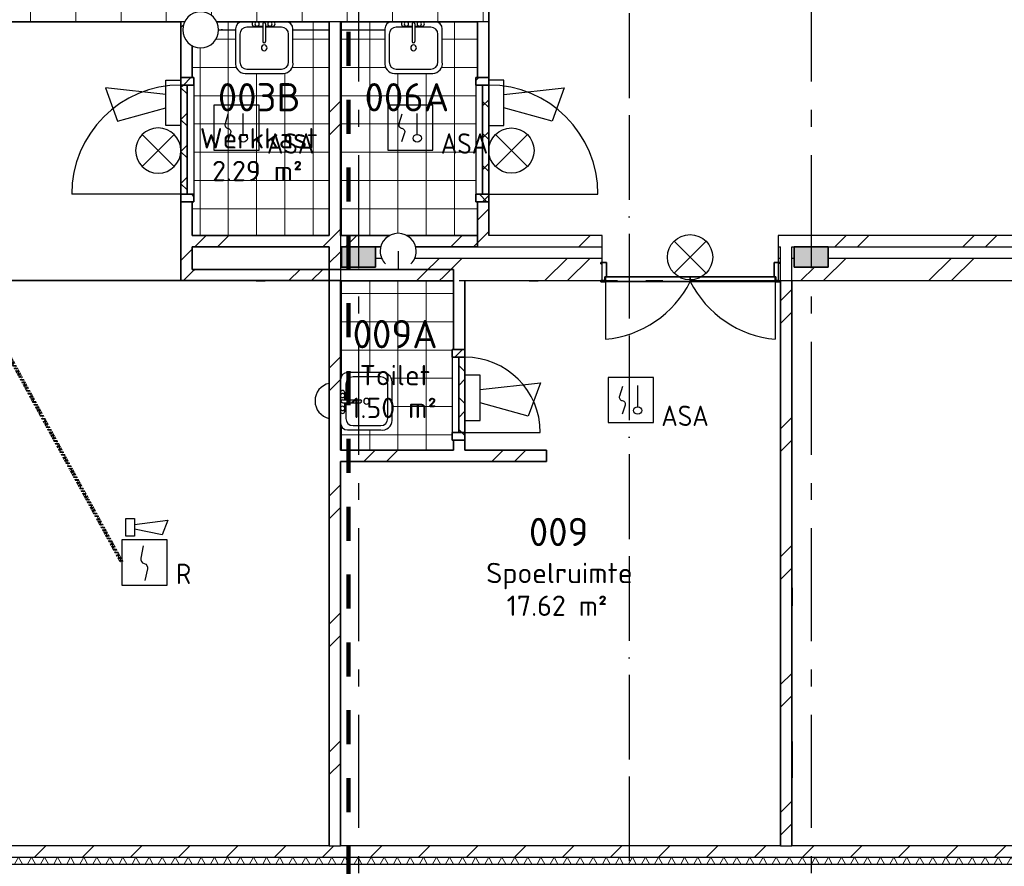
# Model space of a CAD drawing. Header units: millimetres. Extents: x -285236 to 84130, y -470 to 79511.
# Tile 74 of 192: x -368 to 8336, y 17223 to 24711. Entities that reach past the tile are written whole.
import ezdxf
from ezdxf.enums import TextEntityAlignment as Align

# ---------------------------------------------------------------- set-up
doc = ezdxf.new("R2010")
doc.units = ezdxf.units.MM
for name, pattern in [('Dash 3mm', [600, 300, -300]), ('NLRS_stramien', [1650, 1000, -250, 150, -250]), ('SW_doorsnedelijn', [1950, 750, -150, 0, -150, 750, -150])]:
    doc.linetypes.add(name, pattern=pattern)
doc.layers.add('EL6511--', color=3, linetype='Continuous')
doc.layers.add('XREF', color=254, linetype='Continuous')
doc.styles.add('ISOCPEUR_1', font='isocpeur.ttf', dxfattribs={"height": 250})
doc.styles.add('ISOCPEUR_3', font='isocpeur.ttf', dxfattribs={"height": 180})
doc.styles.add('STABICAD-018', font='ISOCP.SHX', dxfattribs={"height": 180})
pattern_1 = [(45, (-29374, 17038.6), (-565.685, 565.685), []), (45, (-29174, 17038.6), (-565.685, 565.685), [])]
pattern_2 = [(45, (-29374, 17038.6), (-565.685, 565.685), []), (45, (-29174, 17038.6), (-565.685, 565.685), [])]
pattern_3 = [(0, (-29773.96, 17038.63), (0, 250), []), (90, (-29773.96, 17038.63), (-250, 2e-14), [])]
pattern_4 = [(45, (-29773.96, 17038.63), (-141.4214, 141.4214), []), (135, (-29773.96, 17038.63), (-141.4214, -141.4214), [])]
pattern_5 = [(45, (-29773.96, 17038.63), (-141.4214, 141.4214), []), (135, (-29773.96, 17038.63), (-141.4214, -141.4214), [])]
pattern_6 = [(45, (-29773.96, 17038.63), (-141.4214, 141.4214), []), (135, (-29773.96, 17038.63), (-141.4214, -141.4214), [])]

# ---------------------------------------------------------------- blocks, each defined once
blk = doc.blocks.new('VB653MSM')
at = {"color": 0, "linetype": 'Continuous'}
for p, q in [((-2, 2), (-2, -2)), ((2, 2), (-2, 2)), ((2, -2), (2, 2)), ((0.605, -0.604), (0.605, 1.267)), ((-2, -2), (2, -2))]:
    blk.add_line(p, q, dxfattribs=at)
blk.add_lwpolyline([(-0.748, 1.188), (-1.011, 0.35, 0.457698), (-0.759, -0.056, -0.462378), (-0.514, -0.46), (-0.78, -1.266)], format="xyb", dxfattribs=at)
blk.add_ellipse((0.605, -0.933), major_axis=(0.367, 0), ratio=0.909091, dxfattribs=at)
at = {"color": 0, "linetype": 'Continuous', "style": 'STABICAD-018'}
for tag, p in [('CODING1', (0.435, 11.731)), ('CODING2', (0.709, 9.271)), ('ARTICLECODE', (2.213, 7.029)), ('FIREPROTECTION_PANEL', (2.213, 4.719)), ('FIREPROTECTION_ZONE', (1.704, 2.423)), ('FIREPROTECTION_HARDWARENUMBER', (13.458, 0.267))]:
    blk.add_attdef(tag, text='', height=1.8, dxfattribs=at).set_placement(p, align=Align.MIDDLE)
blk.add_attdef('TEXT1', (3.529, -3.381), '', height=1.8, dxfattribs=at)
blk = doc.blocks.new('VB654ASG')
at = {"color": 0, "linetype": 'Continuous'}
blk.add_lwpolyline([(-0.743, 2.333), (-1.333, 7.667), (1.619, 6.6), (0.438, 2.333)], dxfattribs=at)
blk.add_lwpolyline([(2, 1), (2, 2.333), (-2, 2.333), (-2, 1)], close=True, dxfattribs=at)
at = {"color": 0, "linetype": 'Continuous', "style": 'STABICAD-018'}
for tag, p in [('CODING1', (4.741, 13.372)), ('CODING2', (5.016, 10.912)), ('ARTICLECODE', (6.529, 8.71)), ('FIREPROTECTION_PANEL', (6.529, 6.4)), ('FIREPROTECTION_ZONE', (6.011, 4.064)), ('FIREPROTECTION_HARDWARENUMBER', (13.565, -0.707))]:
    blk.add_attdef(tag, text='', height=1.8, dxfattribs=at).set_placement(p, align=Align.MIDDLE)
blk = doc.blocks.new('VB654NVI')
at = {"color": 0, "linetype": 'Continuous'}
for p, q in [((-1.414, 1.586), (1.414, 4.414)), ((-1.414, 4.414), (1.414, 1.586))]:
    blk.add_line(p, q, dxfattribs=at)
blk.add_circle((0, 3), 2, dxfattribs=at)
at = {"color": 0, "linetype": 'Continuous', "style": 'STABICAD-018'}
for tag, p in [('ARTICLECODE', (-2.661, 12.862)), ('FIREPROTECTION_PANEL', (0.003, 9.854)), ('CODING', (0, 7))]:
    blk.add_attdef(tag, text='', height=1.8, dxfattribs=at).set_placement(p, align=Align.MIDDLE)
blk = doc.blocks.new('VB655IS2')
at = {"color": 0, "linetype": 'Continuous'}
blk.add_lwpolyline([(-1.667, 2.333), (-1.667, 3.909), (-0.89, 3.909), (-0.89, 2.333)], close=True, dxfattribs=at)
blk.add_lwpolyline([(-0.89, 3.371), (2.061, 3.756), (1.543, 2.449), (-0.89, 2.948)], dxfattribs=at)
blk = doc.blocks.new('*U137')
at = {"color": 0, "linetype": 'Continuous'}
for p, q in [((-2, 2), (-2, -2)), ((2, 2), (-2, 2)), ((2, -2), (2, 2)), ((-2, -2), (2, -2))]:
    blk.add_line(p, q, dxfattribs=at)
blk.add_lwpolyline([(-0.115, 1.468), (-0.337, 0.383, 0.399092), (-0.043, -0.089, -0.403068), (0.246, -0.559), (0.017, -1.602)], format="xyb", dxfattribs=at)
at = {"color": 0, "linetype": 'Continuous', "lineweight": 100}
blk.add_blockref('VB655IS2', (0, 0), dxfattribs=at)
at = {"color": 0, "linetype": 'Continuous', "style": 'STABICAD-018'}
for tag, p in [('CODING1', (-1.221, 12.191)), ('CODING2', (-0.947, 9.731)), ('ARTICLECODE', (0.777, 6.96)), ('FIREPROTECTION_PANEL', (0.777, 4.649)), ('FIREPROTECTION_ZONE', (0.049, 2.882)), ('FIREPROTECTION_HARDWARENUMBER', (5.423, -4.399))]:
    blk.add_attdef(tag, text='', height=1.8, dxfattribs=at).set_placement(p, align=Align.MIDDLE)
blk.add_attdef('TEXT1', (3.46, -3.379), '', height=1.8, dxfattribs=at)

msp = doc.modelspace()

# ---------------------------------------------------------------- hatches: boundary and pattern name
at = {"layer": 'XREF', "lineweight": 9}
h = msp.add_hatch(dxfattribs=at)
h.set_pattern_fill('FP_35', color=256, angle=-270, style=0, pattern_type=2)
h.set_pattern_definition([(270, (-3872.13, 24792.6), (400, 1e-12), [])])
h.paths.add_polyline_path([(2367.8696, 24692.6047), (3777.8696, 24692.6047), (3777.8696, 24792.6047), (-882.1304, 24792.6047), (-882.1304, 24692.6047), (1091.1516, 24692.6047), (1094.43, 24700.5194), (1119.6583, 24733.3976), (1152.5365, 24758.6259), (1190.824, 24774.4851), (1231.9115, 24779.8944), (1272.999, 24774.4851), (1311.2865, 24758.6259), (1344.1647, 24733.3976), (1369.393, 24700.5194), (1372.6714, 24692.6047), (1548.0284, 24692.6047)])
h.paths.add_polyline_path([(-2537.1304, 24692.6047), (-2537.1304, 24792.6047), (-4587.0067, 24792.6047), (-4587.0067, 24692.6047)])
h.paths.add_polyline_path([(-8342.0067, 24692.6047), (-6242.0067, 24692.6047), (-6242.0067, 24792.6047), (-9522.1304, 24792.6047), (-9522.1304, 24692.6047), (-8442.0067, 24692.6047)])
h.paths.add_polyline_path([(-10976.5879, 24692.6047), (-10622.1304, 24692.6047), (-10622.1304, 24792.6047), (-11522.1304, 24792.6047), (-11522.1304, 24692.6047)])
h = msp.add_hatch(dxfattribs=at)
h.set_pattern_fill('FP_8', color=256, angle=45, style=0, pattern_type=2)
h.set_pattern_definition(pattern_1)
h.paths.add_polyline_path([(1157.8696, 22402.6054), (1157.8696, 23100.1047), (1057.8696, 23100.1047), (1057.8699, 22402.6054)])
h.paths.add_polyline_path([(1078.5708, 24200.1047), (1157.8696, 24200.1047), (1157.8696, 24481.4538), (1152.5365, 24483.6628), (1119.6583, 24508.8912), (1094.43, 24541.7694), (1078.5708, 24580.0568), (1073.1615, 24621.1444), (1078.5708, 24662.2319), (1091.1516, 24692.6047), (1057.8696, 24692.6047), (1057.8696, 24200.1047)])
h = msp.add_hatch(dxfattribs=at)
h.set_pattern_fill('FP_111', color=256, style=0, pattern_type=2)
h.set_pattern_definition(pattern_3)
h.paths.add_polyline_path([(2904.6945, 22802.6047), (2936.9214, 22815.9535), (2978.0089, 22821.3627), (3019.0964, 22815.9535), (3051.3233, 22802.6047), (3677.8696, 22802.6047), (3677.8696, 23100.1047), (3663.8696, 23100.1047), (3663.8696, 24200.1047), (3677.8696, 24200.1047), (3677.8696, 24692.6047), (3304.3696, 24692.6047), (3320.8047, 24690.441), (3336.1196, 24684.0973), (3349.2709, 24674.006), (3359.3623, 24660.8547), (3365.7059, 24645.5397), (3367.8696, 24629.1047), (3367.8696, 24313.5917), (3363.819, 24295.1025), (3354.5162, 24276.0532), (3340.9746, 24259.7423), (3323.9616, 24247.0942), (3304.3696, 24238.8137), (3283.5196, 24235.4047), (2944.2197, 24235.4047), (2923.298, 24238.8254), (2903.7777, 24247.0942), (2886.7647, 24259.7423), (2873.2231, 24276.0532), (2863.9203, 24295.1025), (2859.3835, 24315.8108), (2859.8696, 24337.0047), (2859.8696, 24629.1047), (2862.0334, 24645.5397), (2868.377, 24660.8547), (2878.4684, 24674.006), (2891.6196, 24684.0973), (2906.9346, 24690.441), (2923.3696, 24692.6047), (2467.8696, 24692.6047), (2467.8696, 22802.6047), (2898.6339, 22802.6047)])
h.paths.add_polyline_path([(1157.8696, 22802.6047), (2367.8696, 22802.6047), (2367.8696, 24692.6047), (1984.3696, 24692.6047), (2000.8047, 24690.441), (2016.1196, 24684.0973), (2029.2709, 24674.006), (2039.3623, 24660.8547), (2045.7059, 24645.5397), (2047.8696, 24629.1047), (2047.8696, 24313.5917), (2043.819, 24295.1025), (2034.5162, 24276.0532), (2020.9746, 24259.7423), (2003.9616, 24247.0942), (1984.3696, 24238.8137), (1963.5196, 24235.4047), (1624.2197, 24235.4047), (1603.298, 24238.8254), (1583.7777, 24247.0942), (1566.7647, 24259.7423), (1553.2231, 24276.0532), (1543.9203, 24295.1025), (1539.3835, 24315.8108), (1539.8696, 24337.0047), (1540.5044, 24633.9263), (1542.0334, 24645.5397), (1548.377, 24660.8547), (1558.4684, 24674.006), (1571.6196, 24684.0973), (1586.9346, 24690.441), (1603.3696, 24692.6047), (1372.6714, 24692.6047), (1385.2522, 24662.2319), (1390.6615, 24621.1444), (1385.2522, 24580.0568), (1369.393, 24541.7694), (1344.1647, 24508.8912), (1311.2865, 24483.6628), (1272.999, 24467.8036), (1231.9115, 24462.3944), (1190.824, 24467.8036), (1157.8696, 24481.4538), (1157.8696, 24200.1047), (1171.8696, 24200.1047), (1171.8696, 23100.1047), (1157.8696, 23100.1047)])
h = msp.add_hatch(dxfattribs=at)
h.set_pattern_fill('FP_111', color=256, style=0, pattern_type=2)
h.set_pattern_definition(pattern_3)
h.paths.add_polyline_path([(2904.6945, 22802.6047), (2936.9214, 22815.9535), (2978.0089, 22821.3627), (3019.0964, 22815.9535), (3051.3233, 22802.6047), (3677.8696, 22802.6047), (3677.8696, 23100.1047), (3663.8696, 23100.1047), (3663.8696, 24200.1047), (3677.8696, 24200.1047), (3677.8696, 24692.6047), (3304.3696, 24692.6047), (3320.8047, 24690.441), (3336.1196, 24684.0973), (3349.2709, 24674.006), (3359.3623, 24660.8547), (3365.7059, 24645.5397), (3367.8696, 24629.1047), (3367.8696, 24313.5917), (3363.819, 24295.1025), (3354.5162, 24276.0532), (3340.9746, 24259.7423), (3323.9616, 24247.0942), (3304.3696, 24238.8137), (3283.5196, 24235.4047), (2944.2197, 24235.4047), (2923.298, 24238.8254), (2903.7777, 24247.0942), (2886.7647, 24259.7423), (2873.2231, 24276.0532), (2863.9203, 24295.1025), (2859.3835, 24315.8108), (2859.8696, 24337.0047), (2859.8696, 24629.1047), (2862.0334, 24645.5397), (2868.377, 24660.8547), (2878.4684, 24674.006), (2891.6196, 24684.0973), (2906.9346, 24690.441), (2923.3696, 24692.6047), (2467.8696, 24692.6047), (2467.8696, 22802.6047), (2898.6339, 22802.6047)])
h.paths.add_polyline_path([(1157.8696, 22802.6047), (2367.8696, 22802.6047), (2367.8696, 24692.6047), (1984.3696, 24692.6047), (2000.8047, 24690.441), (2016.1196, 24684.0973), (2029.2709, 24674.006), (2039.3623, 24660.8547), (2045.7059, 24645.5397), (2047.8696, 24629.1047), (2047.8696, 24313.5917), (2043.819, 24295.1025), (2034.5162, 24276.0532), (2020.9746, 24259.7423), (2003.9616, 24247.0942), (1984.3696, 24238.8137), (1963.5196, 24235.4047), (1624.2197, 24235.4047), (1603.298, 24238.8254), (1583.7777, 24247.0942), (1566.7647, 24259.7423), (1553.2231, 24276.0532), (1543.9203, 24295.1025), (1539.3835, 24315.8108), (1539.8696, 24337.0047), (1540.5044, 24633.9263), (1542.0334, 24645.5397), (1548.377, 24660.8547), (1558.4684, 24674.006), (1571.6196, 24684.0973), (1586.9346, 24690.441), (1603.3696, 24692.6047), (1372.6714, 24692.6047), (1385.2522, 24662.2319), (1390.6615, 24621.1444), (1385.2522, 24580.0568), (1369.393, 24541.7694), (1344.1647, 24508.8912), (1311.2865, 24483.6628), (1272.999, 24467.8036), (1231.9115, 24462.3944), (1190.824, 24467.8036), (1157.8696, 24481.4538), (1157.8696, 24200.1047), (1171.8696, 24200.1047), (1171.8696, 23100.1047), (1157.8696, 23100.1047)])
h = msp.add_hatch(dxfattribs=at)
h.set_pattern_fill('FP_8', color=256, angle=45, style=0, pattern_type=2)
h.set_pattern_definition([(45, (-29374, 17038.6), (-565.685, 565.685), []), (45, (-29174, 17038.6), (-565.685, 565.685), [])])
h.paths.add_polyline_path([(2367.8696, 22802.6047), (2467.8696, 22802.6047), (2467.8696, 24692.6047), (2367.8696, 24692.6047), (2367.8696, 23577.06)])
h = msp.add_hatch(dxfattribs=at)
h.set_pattern_fill('FP_8', color=256, angle=45, style=0, pattern_type=2)
h.set_pattern_definition(pattern_1)
h.paths.add_polyline_path([(3777.8696, 22802.6047), (3777.8696, 23100.1047), (3677.8696, 23100.1047), (3677.8696, 22802.6047)])
h.paths.add_polyline_path([(3777.8696, 24200.1047), (3777.8696, 24692.6047), (3677.8696, 24692.6047), (3677.8696, 24200.1047), (3723.8696, 24200.1047)])
h = msp.add_hatch(dxfattribs=at)
h.set_pattern_fill('FP_133', color=256, angle=-90, style=0, pattern_type=2)
h.set_pattern_definition(pattern_4)
h.paths.add_polyline_path([(1157.8696, 23100.1047), (1171.8696, 23100.1047), (1171.8696, 23167.1047), (1057.8696, 23167.1047), (1057.8696, 23100.1047), (1111.8696, 23100.1047)])
h.paths.add_polyline_path([(1078.5708, 24133.1047), (1171.8696, 24133.1047), (1171.8696, 24200.1047), (1057.8696, 24200.1047), (1057.8696, 24133.1047)])
h = msp.add_hatch(dxfattribs=at)
h.set_pattern_fill('FP_134', color=256, angle=-90, style=0, pattern_type=2)
h.set_pattern_definition(pattern_5)
h.paths.add_polyline_path([(3777.8696, 23100.1047), (3777.8696, 23167.1047), (3663.8696, 23167.1047), (3663.8696, 23100.1047), (3723.8696, 23100.1047)])
h.paths.add_polyline_path([(3663.8696, 24133.1047), (3777.8696, 24133.1047), (3777.8696, 24200.1047), (3663.8696, 24200.1047)])
h = msp.add_hatch(dxfattribs=at)
h.set_pattern_fill('FP_133', color=256, angle=-90, style=0, pattern_type=2)
h.set_pattern_definition(pattern_4)
h.paths.add_polyline_path([(1078.5708, 23167.1047), (1111.8696, 23167.1047), (1111.8696, 24133.1047), (1057.8696, 24133.1047), (1057.8696, 23167.1047)])
h = msp.add_hatch(dxfattribs=at)
h.set_pattern_fill('FP_134', color=256, angle=-90, style=0, pattern_type=2)
h.set_pattern_definition(pattern_5)
h.paths.add_polyline_path([(3777.8696, 23167.1047), (3777.8696, 24133.1047), (3723.8696, 24133.1047), (3723.8696, 23167.1047)])
h = msp.add_hatch(dxfattribs=at)
h.set_pattern_fill('FP_8', color=256, angle=45, style=0, pattern_type=2)
h.set_pattern_definition(pattern_1)
h.paths.add_polyline_path([(1157.8696, 22702.6047), (2467.8696, 22702.6047), (2467.8696, 22802.6047), (1157.8696, 22802.6047)])
h = msp.add_hatch(dxfattribs=at)
h.set_pattern_fill('FP_6', color=256, angle=45, style=0, pattern_type=2)
h.set_pattern_definition(pattern_2)
h.paths.add_polyline_path([(14072.6446, 22702.6047), (16141.5349, 22703.7597), (16141.5349, 22802.6047), (11762.4696, 22802.6047), (11762.4696, 22702.6047), (13707.769, 22702.6047)])
h.paths.add_polyline_path([(10207.4696, 22702.6047), (10207.4696, 22802.6047), (6337.4196, 22802.6047), (6337.4196, 22702.6047), (10107.8696, 22702.6047)])
h.paths.add_polyline_path([(2467.8696, 22702.6047), (2824.6682, 22703.7003), (2840.5274, 22741.9877), (2865.7557, 22774.8659), (2898.6339, 22800.0943), (2904.6945, 22802.6047), (2467.8696, 22802.6047), (2467.8696, 22759.0831)])
h.paths.add_polyline_path([(3677.8696, 22702.6047), (4782.4196, 22702.6047), (4782.4196, 22802.6047), (3051.3233, 22802.6047), (3057.3839, 22800.0943), (3090.2621, 22774.8659), (3115.4904, 22741.9877), (3131.4939, 22702.6047), (3217.9772, 22702.6047)])
h = msp.add_hatch(dxfattribs=at)
h.set_pattern_fill('FP_6', color=256, angle=45, style=0, pattern_type=2)
h.set_pattern_definition(pattern_2)
h.paths.add_polyline_path([(2367.8696, 17402.6047), (2467.8696, 17402.6047), (2467.8696, 22402.6033), (2383.6592, 22402.6033), (2378.9808, 22502.6047), (2467.8696, 22502.6047), (2467.8696, 22702.6047), (2367.8696, 22702.6047), (2367.8696, 17403.8279)])
at = {"layer": 'XREF'}
for points in [[(2635.0696, 22522.6047), (2777.8696, 22522.6047), (2777.8696, 22702.6047), (2477.8696, 22702.6047), (2477.8696, 22522.6047), (2627.8696, 22522.6047)], [(6635.0696, 22522.6047), (6777.8696, 22522.6047), (6777.8696, 22702.6047), (6477.8696, 22702.6047), (6477.8696, 22522.6047), (6627.8696, 22522.6047)]]:
    msp.add_hatch(color=256, dxfattribs=at).paths.add_polyline_path(points)
at = {"layer": 'XREF', "lineweight": 9}
h = msp.add_hatch(dxfattribs=at)
h.set_pattern_fill('FP_6', color=256, angle=45, style=0, pattern_type=2)
h.set_pattern_definition([(45, (-29374, 17038.6), (-565.685, 565.685), []), (45, (-29174, 17038.6), (-565.685, 565.685), [])])
h.paths.add_polyline_path([(6457.8696, 17402.6047), (6457.8696, 22702.6047), (6357.8696, 22702.6047), (6357.8696, 17402.6047)])
h = msp.add_hatch(dxfattribs=at)
h.set_pattern_fill('FP_6', color=256, angle=45, style=0, pattern_type=2)
h.set_pattern_definition(pattern_2)
h.paths.add_polyline_path([(13197.8696, 22402.6047), (16091.5349, 22402.6047), (16091.5349, 22602.6047), (13707.769, 22602.6047), (13707.769, 22522.6047), (13407.769, 22522.6047), (13407.769, 22602.6047), (11762.4696, 22602.6047), (11762.4716, 22402.6048)])
h.paths.add_polyline_path([(3567.8696, 22402.6047), (4782.4196, 22402.6052), (4782.4196, 22602.6047), (3123.5125, 22602.6047), (3115.4904, 22583.2377), (3090.2621, 22550.3595), (3057.3839, 22525.1312), (3019.0964, 22509.272), (2978.0089, 22503.8627), (2936.9214, 22509.272), (2898.6339, 22525.1312), (2865.7557, 22550.3595), (2840.5274, 22583.2377), (2832.5053, 22602.6047), (2777.8696, 22602.6047), (2777.8696, 22522.6047), (2477.8696, 22522.6047), (2477.8696, 22602.6047), (2467.8696, 22602.6047), (2467.8696, 22502.6047), (3019.0964, 22502.3816), (3467.8696, 22420.7865), (3467.8696, 22402.6053), (3517.8696, 22402.6053)])
h.paths.add_polyline_path([(10207.4696, 22402.6049), (10207.4696, 22602.6047), (10107.8696, 22602.6047), (10107.8696, 22522.6047), (9807.8696, 22522.6047), (9807.8696, 22602.6047), (6777.8696, 22602.6047), (6777.8696, 22522.6047), (6477.8696, 22522.6047), (6477.8696, 22602.6047), (6457.8696, 22602.6047), (6457.8696, 22402.6051), (9956.8098, 22402.6049)])
h.paths.add_polyline_path([(6357.8696, 22402.6051), (6357.8696, 22602.6047), (6337.4196, 22602.6047), (6337.4196, 22402.6051)])
h = msp.add_hatch(dxfattribs=at)
h.set_pattern_fill('FP_6', color=256, angle=45, style=0, pattern_type=2)
h.set_pattern_definition(pattern_2)
h.paths.add_polyline_path([(3467.8696, 22402.6053), (3467.8696, 22420.7865), (3017.8696, 22502.6047), (2378.396, 22502.6047), (2383.6591, 22402.6054), (3217.9772, 22402.6053)])
h.paths.add_polyline_path([(2367.8696, 22402.6054), (2367.8696, 22502.6047), (1157.8696, 22502.6047), (1157.8696, 22402.6054), (1965.5156, 22402.6054)])
h = msp.add_hatch(dxfattribs=at)
h.set_pattern_fill('FP_111', color=256, style=0, pattern_type=2)
h.set_pattern_definition(pattern_3)
h.paths.add_polyline_path([(2696.5344, 20902.6047), (2946.3362, 20902.6047), (2946.3362, 20907.6047), (3026.3362, 20907.6047), (3026.3362, 20902.6047), (3467.8696, 20902.6047), (3467.8696, 20992.6047), (3453.8696, 20992.6047), (3453.8696, 21792.6047), (3467.8696, 21792.6047), (3467.8696, 22402.2767), (2467.8696, 22402.2767), (2467.8696, 21526.5407), (2470.0334, 21542.9757), (2476.377, 21558.2907), (2486.4684, 21571.442), (2499.6196, 21581.5333), (2514.9346, 21587.877), (2531.3696, 21590.0407), (2846.8826, 21590.0407), (2865.3719, 21585.99), (2884.4212, 21576.6872), (2900.732, 21563.1457), (2913.3802, 21546.1327), (2921.6606, 21526.5407), (2925.0696, 21505.6906), (2925.0696, 21166.3908), (2921.3763, 21144.8254), (2913.3802, 21125.9487), (2900.732, 21108.9357), (2884.4212, 21095.3941), (2865.3719, 21086.0914), (2844.6635, 21081.5545), (2800.49, 21082.0407), (2531.3696, 21082.0407), (2514.9346, 21084.2044), (2499.6196, 21090.5481), (2486.4684, 21100.6394), (2476.377, 21113.7907), (2470.0334, 21129.1057), (2467.8696, 21144.8254), (2467.8696, 20902.6047), (2531.3696, 20902.6047)])
h = msp.add_hatch(dxfattribs=at)
h.set_pattern_fill('FP_111', color=256, style=0, pattern_type=2)
h.set_pattern_definition(pattern_3)
h.paths.add_polyline_path([(2696.5344, 20902.6047), (2946.3362, 20902.6047), (2946.3362, 20907.6047), (3026.3362, 20907.6047), (3026.3362, 20902.6047), (3467.8696, 20902.6047), (3467.8696, 20992.6047), (3453.8696, 20992.6047), (3453.8696, 21792.6047), (3467.8696, 21792.6047), (3467.8696, 22402.2767), (2467.8696, 22402.2767), (2467.8696, 21526.5407), (2470.0334, 21542.9757), (2476.377, 21558.2907), (2486.4684, 21571.442), (2499.6196, 21581.5333), (2514.9346, 21587.877), (2531.3696, 21590.0407), (2846.8826, 21590.0407), (2865.3719, 21585.99), (2884.4212, 21576.6872), (2900.732, 21563.1457), (2913.3802, 21546.1327), (2921.6606, 21526.5407), (2925.0696, 21505.6906), (2925.0696, 21166.3908), (2921.3763, 21144.8254), (2913.3802, 21125.9487), (2900.732, 21108.9357), (2884.4212, 21095.3941), (2865.3719, 21086.0914), (2844.6635, 21081.5545), (2800.49, 21082.0407), (2531.3696, 21082.0407), (2514.9346, 21084.2044), (2499.6196, 21090.5481), (2486.4684, 21100.6394), (2476.377, 21113.7907), (2470.0334, 21129.1057), (2467.8696, 21144.8254), (2467.8696, 20902.6047), (2531.3696, 20902.6047)])
h = msp.add_hatch(dxfattribs=at)
h.set_pattern_fill('FP_187', color=256, angle=-90, style=0, pattern_type=2)
h.set_pattern_definition(pattern_6)
h.paths.add_polyline_path([(3453.8696, 20992.6047), (3567.8696, 20992.6047), (3567.8696, 21059.6047), (3453.8696, 21059.6047)])
h.paths.add_polyline_path([(3567.8696, 21725.6047), (3567.8696, 21792.6047), (3453.8696, 21792.6047), (3453.8696, 21725.6047), (3517.8696, 21725.6047)])
h = msp.add_hatch(dxfattribs=at)
h.set_pattern_fill('FP_187', color=256, angle=-90, style=0, pattern_type=2)
h.set_pattern_definition(pattern_6)
h.paths.add_polyline_path([(3567.8696, 21059.6047), (3567.8696, 21725.6047), (3513.8696, 21725.6047), (3513.8696, 21059.6047), (3517.8696, 21059.6047)])
h = msp.add_hatch(dxfattribs=at)
h.set_pattern_fill('FP_6', color=256, angle=45, style=0, pattern_type=2)
h.set_pattern_definition(pattern_2)
h.paths.add_polyline_path([(2467.8696, 20802.6047), (4287.8696, 20802.6047), (4287.8696, 20902.6047), (2467.8696, 20902.6047), (2467.8696, 20852.6047)])
h = msp.add_hatch(dxfattribs=at)
h.set_pattern_fill('FP_88', color=256, angle=45, style=0, pattern_type=2)
h.set_pattern_definition([(45, (-29773.96, 17038.63), (-212.132, 212.132), [])])
h.paths.add_polyline_path([(-1791.8693, 17302.6047), (10642.8696, 17302.6047), (10642.8696, 17402.6047), (10617.2207, 17402.6047), (10597.452, 17387.4356), (10556.827, 17371.2687), (10518.077, 17366.1672), (10476.9895, 17371.5764), (10458.077, 17379.4102), (10436.827, 17371.2687), (10398.077, 17366.1672), (10356.9895, 17371.5764), (10338.077, 17379.4102), (10315.2597, 17371.0624), (10278.077, 17366.1672), (10236.9895, 17371.5764), (10218.077, 17379.4102), (10198.702, 17371.5155), (10158.077, 17366.1672), (10116.9895, 17371.5764), (10078.702, 17387.4356), (10058.9333, 17402.6047), (-12547.1304, 17402.6047), (-12547.1304, 17302.6047), (-2626.8437, 17302.6047)])
h.paths.add_polyline_path([(15988.8696, 17302.6047), (16048.8696, 17302.6047), (16048.8696, 17402.6047), (15317.8696, 17402.6047), (15317.8696, 17302.6047), (15848.8696, 17302.6047)])
h.paths.add_polyline_path([(-22642.1304, 17302.6047), (-22542.1304, 17302.6047), (-22542.1304, 17402.6047), (-22642.1304, 17402.6047)])
h.paths.add_polyline_path([(-16048.5844, 17302.6047), (-16048.5844, 17402.6047), (-17902.1304, 17402.6047), (-17902.1304, 17302.6047), (-16821.4087, 17302.6047)])
h.paths.add_polyline_path([(13317.8696, 17302.6047), (13317.8696, 17402.6047), (12642.8696, 17402.6047), (12642.8696, 17302.6047), (13237.6701, 17302.6047)])
h.paths.add_polyline_path([(-19902.1304, 17302.6047), (-19902.1304, 17402.6047), (-22532.1304, 17402.6047), (-22532.1304, 17302.6047), (-20161.3064, 17302.6047)])
h = msp.add_hatch(dxfattribs=at)
h.set_pattern_fill('FP_95', color=256, angle=60, style=0, pattern_type=2)
h.set_pattern_definition([(60, (-3496.63, 17102.6), (-57.75254, 99.96967), []), (120, (-3381.13, 17102.6), (-115.45254, -0.03033), [])])
h.paths.add_polyline_path([(15948.8696, 17242.6047), (15988.8696, 17242.6047), (15988.8696, 17302.6047), (15317.8696, 17302.6047), (15317.8696, 17242.6047), (15848.8696, 17242.6047)])
h.paths.add_polyline_path([(12642.8696, 17242.6047), (13317.8696, 17242.6047), (13317.8696, 17302.6047), (12642.8696, 17302.6047)])
h.paths.add_polyline_path([(-4296.7925, 17242.6047), (10642.8696, 17242.6047), (10642.8696, 17302.6047), (-12547.1304, 17302.6047), (-12547.1304, 17242.6047), (-5131.767, 17242.6047)])
h.paths.add_polyline_path([(-17272.1304, 17242.6047), (-16048.5844, 17242.6047), (-16048.5844, 17302.6047), (-17902.1304, 17302.6047), (-17902.1304, 17242.6047)])
h.paths.add_polyline_path([(-21372.1304, 17242.6047), (-19902.1304, 17242.6047), (-19902.1304, 17302.6047), (-22702.1304, 17302.6047), (-22702.1304, 17242.6047), (-21774.5208, 17242.6047)])

# ---------------------------------------------------------------- linework, layer by layer
at = {"layer": 'EL6511--', "color": 1, "linetype": 'Dash 3mm', "lineweight": 100, "ltscale": 0.005}
msp.add_line((536.4909, 19909.4284), (-2138.4175, 24809.8791), dxfattribs=at)
at = {"layer": 'XREF', "linetype": 'SW_doorsnedelijn'}
msp.add_line((5018.9134, 78470.2365), (5018.9134, 9889.9349), dxfattribs=at)
at = {"layer": 'XREF', "linetype": 'NLRS_stramien'}
for p, q in [((2627.8696, 77962.7572), (2627.8696, 8370.0218)), ((6627.8696, 77962.7572), (6627.8696, 8370.0218)), ((-47232.6128, 22402.6047), (64223.889, 22402.6047)), ((-47232.6128, 17302.6047), (64223.889, 17302.6047))]:
    msp.add_line(p, q, dxfattribs=at)
at = {"layer": 'XREF', "linetype": 'Dash 3mm', "lineweight": 100}
msp.add_line((2540.0011, 17102.6047), (2540.0011, 24792.6047), dxfattribs=at)
at = {"layer": 'XREF', "lineweight": 35}
for p, q in [((3777.8696, 24200.1047), (3777.8696, 24792.6047)), ((-882.1304, 24692.6047), (1057.8696, 24692.6047)), ((1057.8696, 24692.6047), (1057.8696, 24200.1047)), ((1372.6714, 24692.6047), (2367.8696, 24692.6047)), ((2367.8696, 24692.6047), (2367.8696, 22802.6047)), ((2467.8696, 24692.6047), (3677.8696, 24692.6047)), ((2467.8696, 22802.6047), (2467.8696, 24692.6047)), ((3677.8696, 24692.6047), (3677.8696, 24200.1047)), ((1157.8696, 24200.1047), (1157.8696, 24481.4538)), ((1057.8696, 24200.1047), (1157.8696, 24200.1047)), ((1057.8696, 24133.1047), (1057.8696, 24200.1047)), ((1057.8696, 24200.1047), (1171.8696, 24200.1047)), ((1171.8696, 24200.1047), (1171.8696, 24133.1047)), ((3777.8696, 24200.1047), (3663.8696, 24200.1047)), ((3663.8696, 24200.1047), (3663.8696, 24133.1047)), ((3677.8696, 24200.1047), (3777.8696, 24200.1047)), ((3777.8696, 24133.1047), (3777.8696, 24200.1047)), ((1171.8696, 24133.1047), (1057.8696, 24133.1047)), ((1057.8696, 24133.1047), (1111.8696, 24133.1047)), ((1057.8696, 23167.1047), (1057.8696, 24133.1047)), ((1111.8696, 24133.1047), (1111.8696, 23167.1047)), ((3663.8696, 24133.1047), (3777.8696, 24133.1047)), ((3777.8696, 24133.1047), (3723.8696, 24133.1047)), ((3723.8696, 24133.1047), (3723.8696, 23167.1047)), ((3777.8696, 23167.1047), (3777.8696, 24133.1047)), ((1057.8696, 23167.1047), (1171.8696, 23167.1047)), ((1057.8696, 23100.1047), (1057.8696, 23167.1047)), ((1111.8696, 23167.1047), (1057.8696, 23167.1047)), ((1171.8696, 23167.1047), (1171.8696, 23100.1047)), ((3777.8696, 23167.1047), (3663.8696, 23167.1047)), ((3663.8696, 23167.1047), (3663.8696, 23100.1047)), ((3723.8696, 23167.1047), (3777.8696, 23167.1047)), ((3777.8696, 23100.1047), (3777.8696, 23167.1047)), ((1057.8696, 23100.1047), (1057.8696, 22402.6047)), ((1157.8696, 23100.1047), (1057.8696, 23100.1047)), ((1171.8696, 23100.1047), (1057.8696, 23100.1047)), ((1157.8696, 22802.6047), (1157.8696, 23100.1047)), ((3663.8696, 23100.1047), (3777.8696, 23100.1047)), ((3777.8696, 23100.1047), (3677.8696, 23100.1047)), ((3677.8696, 23100.1047), (3677.8696, 22702.6047)), ((3777.8696, 22802.6047), (3777.8696, 23100.1047)), ((2367.8696, 22802.6047), (1157.8696, 22802.6047)), ((2904.6945, 22802.6047), (2467.8696, 22802.6047)), ((3677.8696, 22802.6047), (3051.3233, 22802.6047)), ((1157.8696, 22702.6047), (2367.8696, 22702.6047)), ((1157.8696, 22502.6047), (1157.8696, 22702.6047)), ((2367.8696, 22702.6047), (2367.8696, 17402.6047)), ((2467.8696, 22702.6047), (2477.8696, 22702.6047)), ((2777.8696, 22702.6047), (2477.8696, 22702.6047)), ((2477.8696, 22702.6047), (2477.8696, 22522.6047)), ((2777.8696, 22702.6047), (2824.5239, 22702.6047)), ((2777.8696, 22522.6047), (2777.8696, 22702.6047)), ((3131.4939, 22702.6047), (3677.8696, 22702.6047)), ((6777.8696, 22702.6047), (6477.8696, 22702.6047)), ((6477.8696, 22702.6047), (6477.8696, 22522.6047)), ((6777.8696, 22522.6047), (6777.8696, 22702.6047)), ((4819.9196, 22564.1047), (4769.9196, 22564.1047)), ((4769.9196, 22564.1047), (4769.9196, 22552.6047)), ((4769.9196, 22552.6047), (4771.4196, 22552.6047)), ((4771.4196, 22552.6047), (4771.4196, 22562.6047)), ((4771.4196, 22562.6047), (4818.4196, 22562.6047)), ((4818.4196, 22562.6047), (4818.4196, 22437.6047)), ((4819.9196, 22436.1047), (4819.9196, 22564.1047)), ((6349.9196, 22564.1047), (6299.9196, 22564.1047)), ((6299.9196, 22564.1047), (6299.9196, 22436.1047)), ((6301.4196, 22437.6047), (6301.4196, 22562.6047)), ((6301.4196, 22562.6047), (6348.4196, 22562.6047)), ((6348.4196, 22562.6047), (6348.4196, 22552.6047)), ((6348.4196, 22552.6047), (6349.9196, 22552.6047)), ((6349.9196, 22552.6047), (6349.9196, 22564.1047)), ((3467.8696, 22502.6047), (1157.8696, 22502.6047)), ((2477.8696, 22522.6047), (2777.8696, 22522.6047)), ((3467.8696, 22502.6047), (3467.8696, 21792.6047)), ((6477.8696, 22522.6047), (6777.8696, 22522.6047)), ((1057.8696, 22402.6047), (2467.8696, 22402.6047)), ((2467.8696, 20902.6047), (2467.8696, 22402.6047)), ((3567.8696, 21792.6047), (3567.8696, 22402.6047)), ((4771.4196, 22402.6047), (4769.9196, 22402.6047)), ((4769.9196, 22402.6047), (4769.9196, 22391.1047)), ((4769.9196, 22391.1047), (4804.9196, 22391.1047)), ((4771.4196, 22392.6047), (4771.4196, 22402.6047)), ((4803.4196, 22392.6047), (4771.4196, 22392.6047)), ((4818.4196, 22437.6047), (4803.4196, 22437.6047)), ((4803.4196, 22437.6047), (4803.4196, 22392.6047)), ((4804.9196, 22391.1047), (4804.9196, 22436.1047)), ((4804.9196, 22436.1047), (4819.9196, 22436.1047)), ((5559.9196, 22436.1047), (4809.9196, 22436.1047)), ((4809.9196, 22436.1047), (4809.9196, 22396.1047)), ((4809.9196, 22396.1047), (5559.9196, 22396.1047)), ((5559.9196, 22396.1047), (5559.9196, 22436.1047)), ((6309.9196, 22436.1047), (5559.9196, 22436.1047)), ((5559.9196, 22436.1047), (5559.9196, 22396.1047)), ((5559.9196, 22396.1047), (6309.9196, 22396.1047)), ((6299.9196, 22436.1047), (6314.9196, 22436.1047)), ((6316.4196, 22437.6047), (6301.4196, 22437.6047)), ((6309.9196, 22396.1047), (6309.9196, 22436.1047)), ((6314.9196, 22436.1047), (6314.9196, 22391.1047)), ((6314.9196, 22391.1047), (6349.9196, 22391.1047)), ((6316.4196, 22392.6047), (6316.4196, 22437.6047)), ((6348.4196, 22392.6047), (6316.4196, 22392.6047)), ((6349.9196, 22402.6047), (6348.4196, 22402.6047)), ((6348.4196, 22402.6047), (6348.4196, 22392.6047)), ((6349.9196, 22391.1047), (6349.9196, 22402.6047)), ((6357.8696, 22402.6047), (6357.8696, 17402.6047)), ((6457.8696, 17402.6047), (6457.8696, 22402.6047)), ((3567.8696, 21792.6047), (3453.8696, 21792.6047)), ((3453.8696, 21792.6047), (3453.8696, 21725.6047)), ((3467.8696, 21792.6047), (3567.8696, 21792.6047)), ((3567.8696, 21725.6047), (3567.8696, 21792.6047)), ((3453.8696, 21725.6047), (3567.8696, 21725.6047)), ((3567.8696, 21725.6047), (3513.8696, 21725.6047)), ((3513.8696, 21725.6047), (3513.8696, 21059.6047)), ((3567.8696, 21059.6047), (3567.8696, 21725.6047)), ((3567.8696, 21059.6047), (3453.8696, 21059.6047)), ((3453.8696, 21059.6047), (3453.8696, 20992.6047)), ((3453.8696, 20992.6047), (3567.8696, 20992.6047)), ((3467.8696, 20992.6047), (3467.8696, 20902.6047)), ((3567.8696, 20992.6047), (3467.8696, 20992.6047)), ((3513.8696, 21059.6047), (3567.8696, 21059.6047)), ((3567.8696, 20992.6047), (3567.8696, 21059.6047)), ((3567.8696, 20902.6047), (3567.8696, 20992.6047)), ((3467.8696, 20902.6047), (2467.8696, 20902.6047)), ((4287.8696, 20902.6047), (3567.8696, 20902.6047)), ((4287.8696, 20802.6047), (4287.8696, 20902.6047)), ((2467.8696, 20802.6047), (4287.8696, 20802.6047)), ((2467.8696, 17402.6047), (2467.8696, 20802.6047))]:
    msp.add_line(p, q, dxfattribs=at)
at = {"layer": 'XREF', "lineweight": 25}
for p, q in [((1091.1516, 24692.6047), (1057.8696, 24692.6047)), ((2467.8696, 24692.6047), (2367.8696, 24692.6047)), ((3777.8696, 24692.6047), (3677.8696, 24692.6047)), ((3677.8696, 22702.6047), (4782.4196, 22702.6047)), ((6337.4196, 22702.6047), (6357.8696, 22702.6047)), ((6357.8696, 22402.6047), (6357.8696, 22702.6047)), ((6457.8696, 22402.6047), (6457.8696, 22702.6047)), ((6457.8696, 22702.6047), (6477.8696, 22702.6047)), ((6777.8696, 22702.6047), (9807.8696, 22702.6047)), ((2467.8696, 22602.6047), (2477.8696, 22602.6047)), ((2777.8696, 22602.6047), (2832.5053, 22602.6047)), ((3123.5125, 22602.6047), (4782.4196, 22602.6047)), ((6337.4196, 22602.6047), (6357.8696, 22602.6047)), ((6457.8696, 22602.6047), (6477.8696, 22602.6047)), ((6777.8696, 22602.6047), (9807.8696, 22602.6047)), ((2367.8696, 17402.6047), (2467.8696, 17402.6047)), ((6357.8696, 17402.6047), (6457.8696, 17402.6047)), ((-12548.5844, 17302.6047), (10642.8696, 17302.6047)), ((-12548.5844, 17242.6047), (10642.8696, 17242.6047))]:
    msp.add_line(p, q, dxfattribs=at)
at = {"layer": 'XREF'}
for p, q in [((1781.1696, 24644.9797), (1641.4696, 24644.9797)), ((1704.9696, 24654.5047), (1781.1696, 24654.5047)), ((1781.1696, 24673.204), (1781.1696, 24517.9249)), ((1806.5696, 24673.204), (1806.5696, 24517.9249)), ((1806.5696, 24654.5047), (1870.0696, 24654.5047)), ((1946.2696, 24644.9797), (1806.5696, 24644.9797)), ((3101.1696, 24644.9797), (2961.4696, 24644.9797)), ((3024.9696, 24654.5047), (3101.1696, 24654.5047)), ((3101.1696, 24673.204), (3101.1696, 24517.9249)), ((3126.5696, 24673.204), (3126.5696, 24517.9249)), ((3126.5696, 24654.5047), (3190.0696, 24654.5047)), ((3266.2696, 24644.9797), (3126.5696, 24644.9797)), ((1390.3465, 24621.1444), (1414.5446, 24621.1444)), ((1414.5446, 24621.1444), (1535.0011, 24621.1444)), ((1424.5441, 24621.1444), (1414.5446, 24621.1444)), ((1535.0011, 24621.1444), (1539.8696, 24621.1444)), ((1539.8696, 24629.1047), (1539.8696, 24337.0047)), ((1577.9696, 24581.4797), (1577.9696, 24337.0047)), ((2009.7696, 24337.0047), (2009.7696, 24581.4797)), ((2047.8696, 24337.0047), (2047.8696, 24629.1047)), ((2047.8696, 24621.192), (2367.8696, 24621.1946)), ((2467.8696, 24621.1954), (2859.1192, 24621.1986)), ((2849.1197, 24621.1986), (2859.1192, 24621.1986)), ((2859.8696, 24629.1047), (2859.8696, 24337.0047)), ((2897.9696, 24581.4797), (2897.9696, 24337.0047)), ((3329.7696, 24337.0047), (3329.7696, 24581.4797)), ((3367.8696, 24337.0047), (3367.8696, 24629.1047)), ((1624.2197, 24235.4047), (1963.5196, 24235.4047)), ((1641.4696, 24273.5047), (1946.2696, 24273.5047)), ((2944.2197, 24235.4047), (3283.5196, 24235.4047)), ((2961.4696, 24273.5047), (3266.2696, 24273.5047)), ((1171.8696, 24133.1047), (1171.8696, 23167.1047)), ((3663.8696, 24133.1047), (3663.8696, 23167.1047)), ((1057.8696, 23167.1047), (91.8696, 23167.1047)), ((3777.8696, 23167.1047), (4743.8696, 23167.1047)), ((2467.8696, 22802.6047), (2467.8696, 22402.6047)), ((4782.4196, 22802.6047), (3777.8696, 22802.6047)), ((4782.4196, 22402.6047), (4782.4196, 22802.6047)), ((10207.4696, 22802.6047), (6337.4196, 22802.6047)), ((6337.4196, 22802.6047), (6337.4196, 22402.6047)), ((2978.0089, 22662.6127), (2978.0089, 22503.8627)), ((-1192.1304, 22402.6047), (1057.8696, 22402.6047)), ((1057.8696, 22402.6047), (-1192.1304, 22402.6047)), ((2467.8696, 22402.6047), (3467.8696, 22402.6047)), ((2467.8696, 22402.2767), (3467.8696, 22402.2767)), ((3567.8696, 22402.6047), (4782.4196, 22402.6047)), ((4782.4196, 22402.6047), (4803.4196, 22402.6047)), ((4803.4196, 22402.6047), (4782.4196, 22402.6047)), ((4804.9196, 22402.6047), (4809.9196, 22402.6047)), ((4809.9196, 22402.6047), (4804.9196, 22402.6047)), ((4809.9196, 22396.1047), (4809.9196, 21884.9912)), ((6309.9196, 22402.6047), (6314.9196, 22402.6047)), ((6314.9196, 22402.6047), (6309.9196, 22402.6047)), ((6309.9196, 22396.1047), (6309.9196, 21884.9912)), ((6316.4196, 22402.6047), (6337.4196, 22402.6047)), ((6337.4196, 22402.6047), (6316.4196, 22402.6047)), ((6337.4196, 22402.6047), (6357.8696, 22402.6047)), ((6457.8696, 22402.6047), (9156.8098, 22402.6047)), ((3453.8696, 21725.6047), (3453.8696, 21059.6047)), ((2823.4696, 21590.0407), (2531.3696, 21590.0407)), ((2823.4696, 21551.9407), (2578.9946, 21551.9407)), ((2925.0696, 21166.3908), (2925.0696, 21505.6906)), ((2505.9696, 21348.7407), (2505.9696, 21412.2407)), ((2515.4946, 21488.4407), (2515.4946, 21348.7407)), ((2886.9696, 21183.6407), (2886.9696, 21488.4407)), ((2487.2703, 21348.7407), (2642.5494, 21348.7407)), ((2487.2703, 21323.3407), (2642.5494, 21323.3407)), ((2505.9696, 21247.1407), (2505.9696, 21323.3407)), ((2515.4946, 21323.3407), (2515.4946, 21183.6407)), ((2531.3696, 21082.0407), (2823.4696, 21082.0407)), ((2578.9946, 21120.1407), (2823.4696, 21120.1407)), ((3567.8696, 21059.6047), (4233.8696, 21059.6047)), ((2367.8696, 17402.6047), (-11322.1304, 17402.6047)), ((6357.8696, 17402.6047), (2467.8696, 17402.6047)), ((10058.9333, 17402.6047), (6457.8696, 17402.6047))]:
    msp.add_line(p, q, dxfattribs=at)
at = {"layer": 'XREF', "lineweight": 9}
for p, q in [((1722.8697, 22397.6047), (1722.8697, 22402.6047)), ((1802.8697, 22397.6047), (1722.8697, 22397.6047)), ((1802.8697, 22402.6047), (1802.8697, 22397.6047)), ((4135.1447, 22397.6047), (4135.1447, 22402.6047)), ((4215.1447, 22397.6047), (4135.1447, 22397.6047)), ((4215.1447, 22402.6047), (4215.1447, 22397.6047)), ((2946.3362, 20907.6047), (3026.3362, 20907.6047)), ((2946.3362, 20902.6047), (2946.3362, 20907.6047)), ((3026.3362, 20907.6047), (3026.3362, 20902.6047)), ((6457.8696, 19686.4732), (6462.8696, 19686.4732)), ((6462.8696, 19686.4732), (6462.8696, 19606.4732)), ((6457.8696, 19606.4732), (6462.8696, 19606.4732)), ((6462.8696, 19606.4732), (6457.8696, 19606.4732)), ((6462.8696, 19606.4732), (6462.8696, 19526.4732)), ((6462.8696, 19526.4732), (6457.8696, 19526.4732)), ((6457.8696, 18326.4732), (6462.8696, 18326.4732)), ((6462.8696, 18326.4732), (6462.8696, 18246.4732)), ((6457.8696, 18246.4732), (6462.8696, 18246.4732)), ((6462.8696, 18246.4732), (6457.8696, 18246.4732)), ((6462.8696, 18246.4732), (6462.8696, 18166.4732)), ((6457.8696, 18166.4732), (6462.8696, 18166.4732)), ((6462.8696, 18166.4732), (6457.8696, 18166.4732)), ((6462.8696, 18166.4732), (6462.8696, 18086.4732)), ((6457.8696, 18086.4732), (6462.8696, 18086.4732)), ((6462.8696, 18086.4732), (6457.8696, 18086.4732)), ((6462.8696, 18086.4732), (6462.8696, 18006.4732)), ((6462.8696, 18006.4732), (6457.8696, 18006.4732))]:
    msp.add_line(p, q, dxfattribs=at)
at = {"layer": 'XREF'}
for centre, radius, start, end in [((1231.9115, 24621.1444), 158.75, 90, 180), ((1231.9115, 24621.1444), 158.75, 0, 90), ((1603.3696, 24629.1047), 63.5, 90, 180), ((1641.4696, 24581.4797), 63.5, 90, 180), ((1704.9696, 24673.5547), 19.05, 90, 270), ((1730.3696, 24673.5547), 19.05, 0, 180), ((1730.3696, 24673.5547), 19.05, 180, 0), ((1793.8696, 24673.204), 12.7, 0, 180), ((1844.6696, 24673.5547), 19.05, 0, 180), ((1844.6696, 24673.5547), 19.05, 180, 0), ((1870.0696, 24673.5547), 19.05, 270, 90), ((1946.2696, 24581.4797), 63.5, 0, 90), ((1984.3696, 24629.1047), 63.5, 0, 90), ((2923.3696, 24629.1047), 63.5, 90, 180), ((2961.4696, 24581.4797), 63.5, 90, 180), ((3024.9696, 24673.5547), 19.05, 90, 270), ((3050.3696, 24673.5547), 19.05, 0, 180), ((3050.3696, 24673.5547), 19.05, 180, 0), ((3113.8696, 24673.204), 12.7, 0, 180), ((3164.6696, 24673.5547), 19.05, 0, 180), ((3164.6696, 24673.5547), 19.05, 180, 0), ((3190.0696, 24673.5547), 19.05, 270, 90), ((3266.2696, 24581.4797), 63.5, 0, 90), ((3304.3696, 24629.1047), 63.5, 0, 90), ((1231.9115, 24621.1444), 158.75, 180, 270), ((1231.9115, 24621.1444), 158.75, 270, 0), ((1793.8696, 24461.6593), 25.4, 0, 180), ((1793.8696, 24461.6593), 25.4, 180, 0), ((1793.8696, 24517.9249), 12.7, 180, 0), ((3113.8696, 24461.6593), 25.4, 0, 180), ((3113.8696, 24461.6593), 25.4, 180, 0), ((3113.8696, 24517.9249), 12.7, 180, 0), ((1628.0269, 24324.3799), 89.0567, 171.85025117, 267.54982979), ((1641.4696, 24337.0047), 63.5, 180, 270), ((1946.2696, 24337.0047), 63.5, 270, 0), ((1959.7124, 24324.3799), 89.0567, 272.45017021, 8.14974836), ((2948.0269, 24324.3799), 89.0567, 171.85025117, 267.54982979), ((2961.4696, 24337.0047), 63.5, 180, 270), ((3266.2696, 24337.0047), 63.5, 270, 0), ((3279.7124, 24324.3799), 89.0567, 272.45017021, 8.14974836), ((1057.8696, 23167.1047), 966, 90, 180), ((3777.8696, 23167.1047), 966, 0, 90), ((2978.0089, 22662.6127), 158.75, 90, 180), ((2978.0089, 22662.6127), 158.75, 0, 90), ((2978.0089, 22662.6127), 158.75, 180, 225), ((2978.0089, 22662.6127), 158.75, 315, 0), ((4727.4695, 22811.8031), 930.4721, 275.08370706, 333.46395222), ((6392.3698, 22811.8031), 930.4721, 206.53604778, 264.91629294), ((3567.8696, 21059.6047), 666, 0, 90), ((2531.3696, 21526.5407), 63.5, 90, 180), ((2836.0944, 21501.8834), 89.0567, 2.45017021, 98.14974836), ((2578.9946, 21488.4407), 63.5, 90, 180), ((2823.4696, 21488.4407), 63.5, 0, 90), ((2401.5419, 21339.0063), 158.75, 102.35516833, 180), ((2486.9196, 21412.2407), 19.05, 0, 180), ((2401.5419, 21339.0063), 158.75, 180, 257.64483167), ((2486.9196, 21386.8407), 19.05, 90, 270), ((2487.2703, 21336.0407), 12.7, 90, 270), ((2486.9196, 21386.8407), 19.05, 270, 90), ((2642.5494, 21336.0407), 12.7, 270, 90), ((2698.815, 21336.0407), 25.4, 90, 270), ((2698.815, 21336.0407), 25.4, 270, 90), ((2486.9196, 21272.5407), 19.05, 90, 270), ((2486.9196, 21247.1407), 19.05, 180, 0), ((2486.9196, 21272.5407), 19.05, 270, 90), ((2578.9946, 21183.6407), 63.5, 180, 270), ((2823.4696, 21183.6407), 63.5, 270, 0), ((2836.0944, 21170.198), 89.0567, 261.85025117, 357.54982979), ((2531.3696, 21145.5407), 63.5, 180, 270)]:
    msp.add_arc(centre, radius, start, end, dxfattribs=at)

# ---------------------------------------------------------------- block references
at = {"layer": 'EL6511--', "linetype": 'Continuous', "lineweight": 100, "yscale": 100, "zscale": 100}
for name, p, xscale, rotation in [('VB654ASG', (1157.8696, 23975.8002), -100, 90), ('VB654ASG', (3677.8696, 23975.8002), 100, 270), ('VB654NVI', (556.7154, 23553.3644), -100, 270), ('VB654NVI', (4279.0238, 23553.3644), 100, 90.00000000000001), ('VB654NVI', (5857.9005, 22610.2135), 100, 90.00000000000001), ('VB654ASG', (3467.8696, 21366.7699), 100, 270)]:
    msp.add_blockref(name, p, dxfattribs=dict(at, xscale=xscale, rotation=rotation))
at = {"layer": 'EL6511--', "linetype": 'Continuous', "lineweight": 100}
ref = msp.add_blockref('VB653MSM', (1548.3871, 23755.7051), dxfattribs=dict(at, xscale=100, yscale=100, zscale=100))
ref.add_attrib('TEXT1', 'ASA', dxfattribs={"layer": '0', "color": 1, "linetype": 'Continuous', "lineweight": 100, "height": 180, "style": 'STABICAD-018'}).set_placement((2026.8862, 23615.5351), align=Align.MIDDLE)
ref = msp.add_blockref('VB653MSM', (3085.5886, 23755.7051), dxfattribs=dict(at, xscale=100, yscale=100, zscale=100))
ref.add_attrib('TEXT1', 'ASA', dxfattribs={"layer": '0', "color": 1, "linetype": 'Continuous', "lineweight": 100, "height": 180, "style": 'STABICAD-018'}).set_placement((3564.0877, 23615.5351), align=Align.MIDDLE)
ref = msp.add_blockref('VB653MSM', (5034.7873, 21347.4403), dxfattribs=dict(at, xscale=100, yscale=100, zscale=100))
ref.add_attrib('TEXT1', 'ASA', dxfattribs={"layer": '0', "color": 1, "linetype": 'Continuous', "lineweight": 100, "height": 180, "style": 'STABICAD-018'}).set_placement((5513.2865, 21207.2703), align=Align.MIDDLE)
ref = msp.add_blockref('*U137', (736.4909, 19909.4284), dxfattribs=dict(at, xscale=100, yscale=100, zscale=100))
ref.add_attrib('TEXT1', 'R', (1014.4909, 19719.4284), dxfattribs={"layer": '0', "color": 1, "linetype": 'Continuous', "lineweight": 100, "height": 180, "style": 'STABICAD-018'})

# ---------------------------------------------------------------- texts
at = {"layer": 'XREF', "attachment_point": 1}
for s, insert, char_height, width, style in [('003B', (1383.7989, 24150.0135), 250, 889.873125, 'ISOCPEUR_1'), ('006A', (2680.2989, 24150.0135), 250, 921.940625, 'ISOCPEUR_1'), ('Werkkast', (1225.2989, 23752.0396), 180, 1274.683125, 'ISOCPEUR_3'), ('2.29 m²', (1332.8779, 23462.4332), 180, 994.0925, 'ISOCPEUR_3'), ('009A', (2575.2989, 22055.0135), 250, 921.940625, 'ISOCPEUR_1'), ('Toilet', (2638.2989, 21657.0396), 180, 769.62, 'ISOCPEUR_3'), ('1.50 m²', (2554.3779, 21367.4332), 180, 954.008125, 'ISOCPEUR_3'), ('009', (4132.7989, 20305.0135), 250, 649.366875, 'ISOCPEUR_1'), ('Spoelruimte', (3756.2989, 19907.0396), 180, 1563.290625, 'ISOCPEUR_3'), ('17.62 m²', (3936.8779, 19617.4332), 180, 1106.32875, 'ISOCPEUR_3')]:
    msp.add_mtext(s, dxfattribs=dict(at, insert=insert, char_height=char_height, width=width, style=style))

doc.saveas('drawing.dxf')
